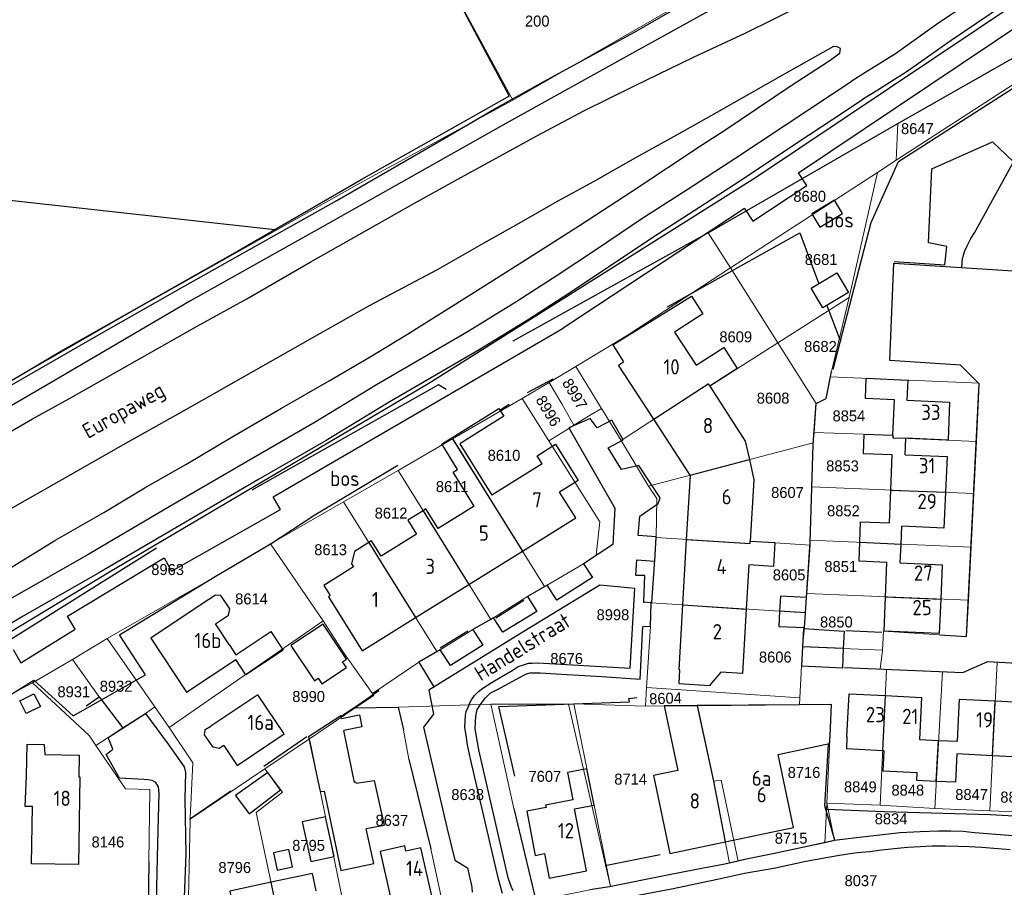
# Model space of a CAD drawing. Header units: metres. Extents: x 233829 to 239427, y 444283 to 448222.
# Tile 34 of 171: x 235283 to 235444, y 445324 to 445466. Entities that reach past the tile are written whole.
import ezdxf
from ezdxf.enums import TextEntityAlignment as Align

# ---------------------------------------------------------------- set-up
doc = ezdxf.new("R2010")
doc.units = ezdxf.units.M
doc.header["$MEASUREMENT"] = 0
doc.linetypes.add('DGN3', pattern=[54.868356, 36.578904, -18.289452])
for name, color, linetype in [('BIJGEBOUW', 4, 'Continuous'), ('DAKRAND', 4, 'Continuous'), ('DAKRAND-BYG', 4, 'Continuous'), ('FUNKTIEAAND', 253, 'Continuous'), ('Goud-kadastrale grenzen', 13, 'Continuous'), ('HEG', 253, 'Continuous'), ('HEK', 253, 'Continuous'), ('HOOFDGEBOUW', 4, 'Continuous'), ('HUISNUMMER', 253, 'Continuous'), ('INSTEEKSLOOT', 153, 'Continuous'), ('KANTVERH', 253, 'Continuous'), ('KUNSTWERK', 253, 'Continuous'), ('MIDSLTGREPPEL', 253, 'Continuous'), ('MUUR', 253, 'Continuous'), ('OVLIJNOBJ', 253, 'Continuous'), ('RASTER', 253, 'Continuous'), ('STRAATNAAM', 253, 'Continuous'), ('TALUDLIJN', 253, 'Continuous'), ('TUSSENMUUR', 253, 'Continuous')]:
    doc.layers.add(name, color=color, linetype=linetype)
for name, color, linetype, lineweight in [('G01 kadestrale perceelsgrens', 73, 'Continuous', 0), ('G02 kadestrale sectiegrens', 73, 'DGN3', 30), ('Z01 perceelnummer', 73, 'Continuous', 13)]:
    doc.layers.add(name, color=color, linetype=linetype, lineweight=lineweight)
doc.styles.get("Standard").update_dxf_attribs({"font": 'iso.shx'})
doc.styles.add('Styledgn001', font='dgn001.shx')

# ---------------------------------------------------------------- blocks, each defined once
blk = doc.blocks.new('A$C1532452F')
at = {"layer": 'G01 kadestrale perceelsgrens'}
for p, q in [((235351.821, 445474.353), (235363.619, 445452.634)), ((235363.619, 445452.634), (235395.483, 445470.957)), ((235426.421, 445442.795), (235426.668, 445448.835)), ((235423.331, 445440.79), (235426.421, 445442.795)), ((235399.254, 445425.199), (235423.331, 445440.79)), ((235418.735, 445420.324), (235423.331, 445440.79)), ((235395.609, 445430.903), (235399.254, 445425.199)), ((235399.254, 445425.199), (235407.041, 445412.878)), ((235407.041, 445412.878), (235418.735, 445420.324)), ((235415.803, 445408.184), (235418.735, 445420.324)), ((235407.041, 445412.878), (235413.28, 445402.931)), ((235369.572, 445406.414), (235373.949, 445409.038)), ((235373.949, 445409.038), (235378.147, 445402.155)), ((235415.64, 445407.331), (235415.803, 445408.184)), ((235365.148, 445403.761), (235369.572, 445406.414)), ((235440.009, 445406.175), (235439.54, 445396.736)), ((235353.748, 445397.151), (235365.148, 445403.761)), ((235365.148, 445403.761), (235369.508, 445396.832)), ((235412.954, 445398.181), (235413.28, 445402.931)), ((235378.147, 445402.155), (235381.353, 445396.9)), ((235412.834, 445396.541), (235412.954, 445398.181)), ((235344.819, 445392.003), (235353.748, 445397.151)), ((235353.748, 445397.151), (235368.795, 445372.966)), ((235381.353, 445396.9), (235385.863, 445389.42)), ((235385.863, 445389.42), (235412.834, 445396.541)), ((235439.116, 445388.21), (235439.54, 445396.736)), ((235335.882, 445386.833), (235344.819, 445392.003)), ((235344.819, 445392.003), (235359.999, 445367.6)), ((235412.329, 445380.598), (235412.589, 445389.333)), ((235412.589, 445389.333), (235439.116, 445388.21)), ((235324.029, 445380.018), (235335.882, 445386.833)), ((235335.882, 445386.833), (235351.164, 445362.314)), ((235438.678, 445379.407), (235439.116, 445388.21)), ((235412.329, 445380.598), (235438.678, 445379.407)), ((235314.901, 445374.619), (235323.917, 445379.952)), ((235323.917, 445379.952), (235324.029, 445380.018)), ((235323.917, 445379.952), (235332.551, 445367.365)), ((235411.751, 445371.845), (235412.303, 445379.738)), ((235438.247, 445370.725), (235438.678, 445379.407)), ((235377.281, 445378.113), (235375.168, 445376.718)), ((235375.168, 445376.718), (235369.24, 445373.224)), ((235297.194, 445364.459), (235314.901, 445374.619)), ((235366.022, 445371.358), (235368.795, 445372.966)), ((235369.24, 445373.224), (235368.795, 445372.966)), ((235360.446, 445367.854), (235366.022, 445371.358)), ((235411.528, 445368.661), (235411.751, 445371.845)), ((235411.751, 445371.845), (235438.247, 445370.725)), ((235386.17, 445366.453), (235386.282, 445370.317)), ((235386.282, 445370.317), (235411.528, 445368.661)), ((235307.338, 445349.914), (235332.551, 445367.365)), ((235332.551, 445367.365), (235335.991, 445362.013)), ((235357.075, 445365.943), (235359.999, 445367.6)), ((235359.999, 445367.6), (235360.446, 445367.854)), ((235411.367, 445366.284), (235411.528, 445368.661)), ((235351.705, 445362.634), (235357.075, 445365.943)), ((235385.494, 445356.442), (235386.17, 445366.453)), ((235411.063, 445363.116), (235411.367, 445366.284)), ((235291.471, 445361.043), (235297.194, 445364.459)), ((235297.194, 445364.459), (235304.974, 445353.303)), ((235351.164, 445362.314), (235351.705, 445362.634)), ((235410.632, 445354.744), (235411.063, 445363.116)), ((235411.063, 445363.116), (235424.17, 445362.543)), ((235423.787, 445359.466), (235424.17, 445362.543)), ((235284.97, 445357.206), (235291.471, 445361.043)), ((235291.471, 445361.043), (235295.865, 445354.92)), ((235335.991, 445362.013), (235340.616, 445355.462)), ((235348.23, 445360.575), (235351.164, 445362.314)), ((235340.616, 445355.462), (235348.23, 445360.575)), ((235423.761, 445337.18), (235424.846, 445359.415)), ((235424.846, 445359.415), (235433.992, 445359.03)), ((235441.765, 445336.266), (235442.95, 445360.592)), ((235432.724, 445336.642), (235433.992, 445359.03)), ((235281.653, 445355.47), (235284.97, 445357.206)), ((235385.334, 445353.377), (235385.494, 445356.442)), ((235385.494, 445356.442), (235410.632, 445354.744)), ((235410.576, 445353.593), (235410.632, 445354.744)), ((235303.426, 445352.198), (235304.974, 445353.303)), ((235304.974, 445353.303), (235307.338, 445349.914)), ((235337.811, 445353.114), (235330.296, 445348.05)), ((235337.811, 445353.114), (235344.843, 445353.249)), ((235344.843, 445353.249), (235360.04, 445353.734)), ((235360.04, 445353.734), (235363.804, 445336.62)), ((235360.04, 445353.734), (235372.73, 445353.716)), ((235372.73, 445353.716), (235373.624, 445353.763)), ((235372.73, 445353.716), (235379.592, 445323.834)), ((235373.624, 445353.763), (235379.592, 445323.834)), ((235373.624, 445353.763), (235385.334, 445353.377)), ((235385.334, 445353.377), (235393.805, 445353.469)), ((235393.805, 445353.469), (235410.576, 445353.593)), ((235393.805, 445353.469), (235396.49, 445341.128)), ((235299.74, 445349.824), (235303.426, 445352.198)), ((235297.334, 445348.275), (235299.74, 445349.824)), ((235295.327, 445346.947), (235297.334, 445348.275)), ((235330.296, 445348.05), (235323.021, 445343.147)), ((235330.296, 445348.05), (235337.082, 445315.221)), ((235345.689, 445349.448), (235346.604, 445344.71)), ((235346.604, 445344.71), (235350.195, 445330.041)), ((235323.021, 445343.147), (235310.784, 445334.901)), ((235396.49, 445341.128), (235399.082, 445327.693)), ((235414.741, 445331.015), (235415.048, 445337.484)), ((235415.048, 445337.484), (235416.289, 445331.375)), ((235415.048, 445337.484), (235423.761, 445337.18)), ((235423.761, 445337.18), (235432.724, 445336.642)), ((235432.724, 445336.642), (235441.765, 445336.266)), ((235441.765, 445336.266), (235450.618, 445335.901)), ((235310.784, 445334.901), (235310.776, 445334.715)), ((235414.741, 445331.015), (235416.289, 445331.375)), ((235350.195, 445330.041), (235352.683, 445318.346)), ((235399.082, 445327.693), (235400.503, 445328.014))]:
    blk.add_line(p, q, dxfattribs=at)
at = {"layer": 'G01 kadestrale perceelsgrens', "flags": 128}
for points in [[(235426.421, 445442.795), (235463.229, 445466.626), (235490.645, 445484.376)], [(235176.417, 445343.815), (235201.786, 445359.47), (235215.145, 445367.29), (235270.575, 445400.424), (235302.004, 445418.458), (235338.654, 445439.111), (235363.619, 445452.634)], [(235373.949, 445409.038), (235382.489, 445414.206), (235399.254, 445425.199)], [(235381.353, 445396.9), (235395.628, 445406.153), (235395.868, 445405.783), (235407.041, 445412.878)], [(235373.601, 445399.407), (235371.647, 445402.926), (235369.572, 445406.414)], [(235413.28, 445402.931), (235413.29, 445402.939), (235414.923, 445403.794), (235415.64, 445407.331)], [(235415.64, 445407.331), (235440.016, 445406.295), (235440.009, 445406.175)], [(235378.147, 445402.155), (235376.469, 445401.134), (235373.893, 445399.598), (235373.601, 445399.407)], [(235373.601, 445399.407), (235372.34, 445398.606), (235369.508, 445396.832)], [(235412.954, 445398.181), (235425.878, 445397.753), (235425.862, 445397.347), (235439.54, 445396.736)], [(235369.508, 445396.832), (235377.855, 445383.568), (235377.283, 445378.114), (235377.281, 445378.113)], [(235412.589, 445389.333), (235412.793, 445396.223), (235412.834, 445396.541)], [(235385.863, 445389.42), (235387.183, 445387.386), (235387.091, 445380.999)], [(235386.282, 445370.317), (235386.384, 445370.365), (235386.888, 445377.331), (235387.091, 445380.999)], [(235387.091, 445380.999), (235402.474, 445380.047), (235402.496, 445380.426), (235412.303, 445379.738)], [(235412.303, 445379.738), (235412.328, 445380.215), (235412.329, 445380.598)], [(235433.517, 445365.082), (235437.952, 445364.799), (235438.247, 445370.725)], [(235424.17, 445362.543), (235424.349, 445365.668), (235433.517, 445365.082)], [(235424.846, 445359.415), (235423.786, 445359.46), (235423.787, 445359.466)], [(235433.992, 445359.03), (235437.328, 445358.89), (235441.399, 445360.681), (235442.95, 445360.592)], [(235451.244, 445346.917), (235451.93, 445360.075), (235442.95, 445360.592)], [(235284.97, 445357.206), (235294.204, 445348.592), (235295.327, 445346.947)], [(235295.865, 445354.92), (235299.674, 445349.892), (235299.74, 445349.824)], [(235340.616, 445355.462), (235340.835, 445355.152), (235337.811, 445353.114)], [(235344.843, 445353.249), (235345.689, 445349.508), (235345.689, 445349.448)], [(235410.576, 445353.593), (235415.818, 445353.658), (235415.048, 445337.484)], [(235307.338, 445349.914), (235311.18, 445344.096), (235310.789, 445335.024), (235310.784, 445334.901)], [(235295.327, 445346.947), (235300.184, 445339.872), (235304.164, 445339.746), (235304.016, 445327.904)], [(235326.458, 445313.105), (235321.572, 445335.98), (235325.895, 445339.313), (235323.021, 445343.147)], [(235396.49, 445341.128), (235397.752, 445341.29), (235400.503, 445328.014)], [(235363.804, 445336.62), (235367.384, 445321.548), (235367.388, 445321.516)], [(235311.399, 445310.111), (235310.257, 445311.902), (235310.776, 445334.715)], [(235416.289, 445331.375), (235420.371, 445331.859), (235424.201, 445332.3), (235427.075, 445332.669), (235430.344, 445332.825), (235433.361, 445332.938), (235435.37, 445332.93), (235437.377, 445332.871), (235439.229, 445332.667), (235450.504, 445331.787)], [(235400.503, 445328.014), (235402.089, 445328.373), (235406.231, 445329.206), (235411.841, 445330.399), (235414.741, 445331.015)], [(235304.016, 445327.904), (235303.797, 445312.209), (235277.594, 445311.99)], [(235379.592, 445323.834), (235388.7, 445325.648), (235393.702, 445326.658), (235398.348, 445327.527), (235399.082, 445327.693)], [(235367.388, 445321.516), (235376.226, 445323.298), (235379.455, 445323.807), (235379.592, 445323.834)]]:
    blk.add_lwpolyline(points, dxfattribs=at)
at = {"layer": 'G02 kadestrale sectiegrens'}
blk.add_line((235395.609, 445430.903), (235426.668, 445448.835), dxfattribs=at)
at = {"layer": 'G02 kadestrale sectiegrens', "flags": 128}
for points in [[(235426.668, 445448.835), (235448.847, 445461.439), (235490.471, 445484.837)], [(235395.609, 445430.903), (235362.1, 445412.311), (235357.386, 445402.353), (235351.432, 445406.025), (235316.264, 445386.195), (235278.704, 445362.629), (235273.043, 445365.133), (235237.76, 445340.489), (235221.87, 445329.104), (235221.882, 445321.315), (235226.685, 445320.109)]]:
    blk.add_lwpolyline(points, dxfattribs=at)
at = {"layer": 'G01 kadestrale perceelsgrens', "style": 'Styledgn001'}
for s, rotation, p in [('8997', 300.95392, (235373.766, 445404.527)), ('8996', 301.28635, (235369.438, 445401.729)), ('8604', 2.07419, (235388.626, 445354.674))]:
    blk.add_text(s, height=1.8, rotation=rotation, dxfattribs=at).set_placement(p, align=Align.MIDDLE_CENTER)
at = {"layer": 'Z01 perceelnummer', "linetype": 'Continuous', "lineweight": 13, "style": 'Styledgn001'}
for s, p in [('200', (235367.612, 445465.584)), ('8647', (235429.875, 445447.972)), ('8680', (235412.238, 445436.888)), ('8681', (235414.115, 445426.537)), ('8609', (235400.127, 445413.87)), ('8682', (235414.006, 445412.297)), ('8608', (235406.25, 445403.836)), ('8854', (235418.665, 445400.928)), ('8610', (235362.175, 445394.463)), ('8853', (235417.619, 445392.734)), ('8611', (235353.686, 445389.346)), ('8607', (235408.605, 445388.38)), ('8612', (235343.671, 445384.993)), ('8852', (235417.767, 445385.389)), ('8613', (235333.768, 445379.008)), ('8851', (235417.322, 445376.265)), ('8963', (235307.075, 445375.759)), ('8605', (235408.872, 445374.886)), ('8614', (235320.816, 445370.953)), ('8998', (235380.018, 445368.357)), ('8850', (235416.611, 445367.171)), ('8676', (235372.432, 445361.198)), ('8606', (235406.608, 445361.428)), ('8931', (235291.71, 445355.748)), ('8932', (235298.637, 445356.652)), ('8990', (235330.17, 445354.972)), ('8716', (235411.312, 445342.534)), ('7607', (235368.867, 445341.895)), ('8714', (235382.912, 445341.441)), ('8849', (235420.536, 445340.176)), ('8848', (235428.313, 445339.629)), ('8638', (235356.216, 445338.914)), ('8847', (235438.76, 445338.922)), ('8846', (235446.144, 445338.502)), ('8637', (235343.808, 445334.686)), ('8834', (235425.574, 445334.943)), ('8146', (235297.292, 445331.144)), ('8715', (235409.199, 445331.754)), ('8795', (235330.162, 445330.584)), ('8796', (235318.068, 445326.965)), ('8037', (235420.632, 445324.809))]:
    blk.add_text(s, height=1.8, dxfattribs=at).set_placement(p, align=Align.MIDDLE_CENTER)

msp = doc.modelspace()

# ---------------------------------------------------------------- linework, layer by layer
at = {"layer": 'BIJGEBOUW'}
msp.add_lwpolyline([(235325.59, 445339.71), (235323.49, 445342.5), (235318.19, 445338.75), (235320.45, 445335.74), (235325.59, 445339.71)], dxfattribs=at)
at = {"layer": 'DAKRAND'}
for p, q in [((235353.62, 445397.35), (235361.34, 445402.15)), ((235361.34, 445402.15), (235361.51, 445401.87)), ((235361.51, 445401.87), (235362.14, 445400.86)), ((235362.14, 445400.86), (235354.93, 445396.37)), ((235354.93, 445396.37), (235360.17, 445387.95)), ((235397.68, 445358.93), (235395.83, 445356.79)), ((235415.51, 445347.28), (235415.57, 445348.55)), ((235418.35, 445348.4), (235418.25, 445346.38))]:
    msp.add_line(p, q, dxfattribs=at)
for points in [[(235379.99, 445412.55), (235392.86, 445420.54), (235394.73, 445417.66), (235390.11, 445414.66)], [(235393.64, 445409.21), (235398.16, 445412.14), (235400.39, 445408.7), (235395.88, 445405.77)], [(235357.28, 445386.15), (235353.83, 445391.7), (235354.58, 445392.16), (235351.99, 445396.34), (235353.62, 445397.35)], [(235368.42, 445393.08), (235367.59, 445394.41), (235370.63, 445396.3), (235374.33, 445390.35)], [(235348.93, 445385.39), (235346.43, 445383.84), (235347.86, 445381.54), (235342.06, 445377.93), (235340.49, 445380.45), (235340.04, 445380.17)], [(235351.38, 445382.48), (235349.39, 445385.68), (235348.93, 445385.39)], [(235402.5, 445380.42), (235406.53, 445380.19), (235406.3, 445376.28), (235402.27, 445376.51)], [(235340.04, 445380.17), (235337.69, 445378.71), (235337.22, 445376.7), (235337.54, 445376.19), (235332.68, 445373.17), (235333.72, 445371.5)], [(235314.9, 445366.88), (235317.04, 445368.29), (235317.29, 445369.33), (235315.8, 445371.51), (235314.91, 445371.55), (235312.76, 445370.12)], [(235317.16, 445363.47), (235318.25, 445361.82), (235323.97, 445365.61)], [(235316.26, 445346.94), (235315.53, 445346.45), (235314.55, 445346.65), (235313.11, 445348.67), (235313.23, 445349.55), (235314.14, 445350.12)], [(235429.87, 445342.48), (235424.27, 445342.75), (235424.43, 445346.08)]]:
    msp.add_lwpolyline(points, dxfattribs=at)
at = {"layer": 'DAKRAND-BYG'}
for p, q in [((235407.44, 445371.39), (235407.31, 445368.94)), ((235411.7, 445371.16), (235407.44, 445371.39)), ((235411.53, 445368.66), (235411.7, 445371.16)), ((235417.88, 445365.69), (235417.75, 445362.82)), ((235282.86, 445354.26), (235285.18, 445355.43)), ((235335.55, 445351.36), (235335.48, 445351.73)), ((235337.71, 445340.91), (235335.95, 445349.42)), ((235340.83, 445327.6), (235339.58, 445333.3))]:
    msp.add_line(p, q, dxfattribs=at)
for points in [[(235413.88, 445431.85), (235417.6, 445434.07), (235416.29, 445436.27), (235412.57, 445434.04), (235413.88, 445431.85)], [(235414.42, 445418.65), (235412.51, 445421.84), (235416.67, 445424.34), (235418.59, 445421.14), (235414.42, 445418.65)], [(235407.31, 445368.94), (235407.17, 445366.42), (235411.37, 445366.28), (235411.53, 445368.66)], [(235332.54, 445366.83), (235327.28, 445363.31), (235331.14, 445357.54), (235331.74, 445357.95), (235332.36, 445357.02), (235336.37, 445359.71), (235335.73, 445360.65), (235336.38, 445361.09), (235332.54, 445366.83)], [(235411.1, 445363.11), (235411.26, 445366.09), (235417.88, 445365.69)], [(235417.75, 445362.82), (235417.6, 445359.62), (235410.93, 445359.92), (235411.1, 445363.11)], [(235285.18, 445355.43), (235286.23, 445353.36), (235283.91, 445352.18), (235282.86, 445354.26)], [(235335.48, 445351.73), (235335.46, 445351.82), (235330.14, 445348.35), (235332.08, 445339.41), (235332.69, 445339.49)], [(235335.55, 445351.36), (235338.5, 445351.97), (235338.9, 445350.03), (235335.95, 445349.42)], [(235337.94, 445340.78), (235337.9, 445340.95), (235337.71, 445340.91)], [(235337.94, 445340.78), (235340.93, 445341.21), (235342.52, 445333.83), (235339.58, 445333.3)], [(235332.69, 445339.49), (235335.42, 445326.45), (235340.83, 445327.6)], [(235334.37, 445328.76), (235332.95, 445335.27), (235329.13, 445334.43), (235330.54, 445327.93), (235334.37, 445328.76)], [(235326.95, 445329.91), (235324.41, 445329.38), (235325.01, 445326.52), (235327.54, 445327.05), (235326.95, 445329.91)]]:
    msp.add_lwpolyline(points, dxfattribs=at)
at = {"layer": 'HEG'}
for p, q in [((235324.03, 445380.02), (235331.2, 445384.73)), ((235386.38, 445370.36), (235386.89, 445377.33)), ((235360.82, 445367.85), (235365.43, 445370.75)), ((235351.72, 445362.92), (235356.24, 445365.74)), ((235335.48, 445351.73), (235337.56, 445353.11)), ((235346.6, 445344.71), (235350.2, 445330.04)), ((235310.66, 445334.86), (235317.42, 445339.53))]:
    msp.add_line(p, q, dxfattribs=at)
for points in [[(235411.7, 445371.16), (235412.33, 445380.22), (235412.79, 445396.22), (235413.29, 445402.94), (235414.92, 445403.79), (235415.8, 445408.19)], [(235281.65, 445355.47), (235285.16, 445357.63), (235291.58, 445351.79), (235303.46, 445358.5), (235299.22, 445365.05), (235314.88, 445374.61)], [(235363.93, 445341.92), (235361.35, 445353.31), (235382.75, 445354.08), (235382.62, 445354.66), (235383.93, 445354.82)], [(235337.56, 445353.11), (235344.84, 445353.25), (235345.69, 445349.51)]]:
    msp.add_lwpolyline(points, dxfattribs=at)
at = {"layer": 'HEK'}
for p, q in [((235366.03, 445404.76), (235370.24, 445406.99)), ((235361.51, 445401.87), (235363, 445402.83)), ((235331.2, 445384.73), (235344.79, 445392.83)), ((235314.88, 445374.61), (235324.03, 445380.02)), ((235337.56, 445353.11), (235341.67, 445355.98)), ((235322.82, 445343.54), (235329.89, 445348.41))]:
    msp.add_line(p, q, dxfattribs=at)
for points in [[(235426.08, 445426.22), (235434.4, 445425.67), (235434.68, 445428.68), (235431.69, 445429.27), (235432.24, 445441.41), (235442.17, 445445.79), (235445.64, 445442.52), (235449.49, 445443.87), (235449.24, 445450.71), (235455.88, 445454.31)], [(235437.19, 445425.22), (235437.29, 445426.7), (235437.68, 445427.94), (235438.05, 445428.78), (235438.64, 445429.97), (235439.22, 445430.91), (235445.53, 445442.33)], [(235304.02, 445327.9), (235303.8, 445312.21), (235271.8, 445311.94), (235272.16, 445349.26), (235281.65, 445355.47)], [(235414.97, 445336.52), (235424.43, 445336.12), (235441.81, 445335.67), (235450.6, 445335.17)]]:
    msp.add_lwpolyline(points, dxfattribs=at)
at = {"layer": 'HOOFDGEBOUW'}
for p, q in [((235390.11, 445414.66), (235393.64, 445409.21)), ((235379.99, 445412.55), (235381.77, 445409.8)), ((235425.88, 445397.75), (235426.11, 445403.56)), ((235428.18, 445403.49), (235435.16, 445403.19)), ((235392.64, 445391.21), (235386.7, 445400.37)), ((235427.88, 445394.56), (235428, 445397.26)), ((235425.52, 445388.78), (235425.75, 445394.56)), ((235427.88, 445394.56), (235434.74, 445394.26)), ((235434.74, 445394.26), (235434.49, 445388.41)), ((235368.42, 445393.08), (235360.17, 445387.95)), ((235374.33, 445390.35), (235371.29, 445388.46)), ((235373.93, 445384.22), (235371.29, 445388.46)), ((235425.31, 445383.39), (235425.52, 445388.78)), ((235357.28, 445386.15), (235351.38, 445382.48)), ((235365.18, 445378.77), (235373.93, 445384.22)), ((235427.2, 445379.93), (235427.33, 445382.84)), ((235391.47, 445369.98), (235392.09, 445380.69)), ((235356.43, 445373.33), (235365.18, 445378.77)), ((235427.07, 445376.85), (235427.2, 445379.93)), ((235402.27, 445376.51), (235401.85, 445369.3)), ((235424.66, 445371.3), (235424.88, 445376.93)), ((235347.69, 445367.89), (235356.43, 445373.33)), ((235424.44, 445365.66), (235424.66, 445371.3)), ((235317.16, 445363.47), (235314.9, 445366.88)), ((235390.87, 445357.08), (235391, 445359.32)), ((235390.87, 445357.08), (235395.83, 445356.79)), ((235424.64, 445355.11), (235430.58, 445354.83)), ((235430.58, 445354.83), (235430.24, 445347.94)), ((235442.64, 445354.24), (235448.48, 445353.96)), ((235407.06, 445345.48), (235415.51, 445347.28)), ((235430.24, 445347.94), (235433.36, 445347.79)), ((235433.36, 445347.79), (235436.46, 445347.64)), ((235409.59, 445333.53), (235407.06, 445345.48)), ((235424.2, 445346.09), (235418.25, 445346.38)), ((235424.43, 445346.08), (235424.2, 445346.09)), ((235442.2, 445345.27), (235436.36, 445345.56)), ((235447.92, 445344.99), (235442.2, 445345.27)), ((235375.69, 445326.4), (235373.74, 445336.55)), ((235398.41, 445331.16), (235409.59, 445333.53))]:
    msp.add_line(p, q, dxfattribs=at)
for points in [[(235386.7, 445400.37), (235380.93, 445409.26), (235381.77, 445409.8)], [(235426.11, 445403.56), (235421.4, 445403.75), (235421.52, 445407.09), (235428.32, 445406.79), (235428.18, 445403.49)], [(235395.88, 445405.77), (235401.69, 445396.8), (235402.36, 445393.78)], [(235435.16, 445403.19), (235434.9, 445396.96), (235428, 445397.26)], [(235425.75, 445394.56), (235421.05, 445394.74), (235421.17, 445397.94), (235425.88, 445397.75)], [(235402.36, 445393.78), (235403.08, 445390.47), (235402.5, 445380.42)], [(235392.09, 445380.69), (235392.7, 445391.12), (235392.64, 445391.21)], [(235434.49, 445388.41), (235434.24, 445382.55), (235427.33, 445382.84)], [(235420.44, 445380.23), (235420.57, 445383.57), (235425.31, 445383.39)], [(235424.88, 445376.93), (235420.32, 445377.11), (235420.44, 445380.23)], [(235427.07, 445376.85), (235433.95, 445376.56), (235433.71, 445370.92)], [(235333.72, 445371.5), (235333.4, 445371.3), (235338.92, 445362.44), (235347.69, 445367.89)], [(235433.71, 445370.92), (235433.47, 445365.28), (235424.44, 445365.66)], [(235312.76, 445370.12), (235304.31, 445364.53), (235310.18, 445355.67), (235318.26, 445361.03)], [(235391, 445359.32), (235390.85, 445359.33), (235391.47, 445369.98)], [(235401.85, 445369.3), (235401.23, 445358.73), (235397.68, 445358.93)], [(235323.97, 445365.61), (235325.99, 445362.57), (235319.91, 445358.54), (235318.26, 445361.03)], [(235326.15, 445348.83), (235321.85, 445355.27), (235314.14, 445350.12)], [(235418.35, 445348.4), (235418.69, 445355.41), (235424.64, 445355.11)], [(235436.46, 445347.64), (235436.8, 445354.52), (235442.64, 445354.24)], [(235393.8, 445353.47), (235388.43, 445353.43), (235390.67, 445342.87)], [(235415.57, 445348.55), (235415.82, 445353.66), (235410.6, 445353.6), (235393.8, 445353.47)], [(235316.26, 445346.94), (235318.44, 445343.69), (235326.15, 445348.83)], [(235292.71, 445341.8), (235292.46, 445327.44), (235284.8, 445327.58), (235284.97, 445336.93), (235283.72, 445336.95), (235283.96, 445341.93), (235284.06, 445347.18), (235286.87, 445347.13), (235286.94, 445345.48), (235292.61, 445345.38), (235292.55, 445341.8), (235292.71, 445341.8)], [(235436.36, 445345.56), (235436.14, 445340.92), (235432.98, 445341.07)], [(235373.74, 445336.55), (235376.93, 445337.17), (235375.74, 445343.14), (235372.59, 445342.54), (235373.45, 445338.05)], [(235390.67, 445342.87), (235386.65, 445342.02), (235389.36, 445329.24), (235398.41, 445331.16)], [(235432.98, 445341.07), (235429.81, 445341.22), (235429.87, 445342.48)], [(235373.45, 445338.05), (235368.99, 445337.2), (235369.07, 445336.78), (235365.9, 445336.18), (235367.29, 445328.95), (235368.81, 445329.24), (235369.58, 445325.22), (235375.69, 445326.4)], [(235350.45, 445321.86), (235348.55, 445330.18), (235346.12, 445329.63), (235345.91, 445330.53), (235341.87, 445329.61), (235343.98, 445320.38), (235350.45, 445321.86)], [(235331.38, 445323.17), (235330.78, 445325.98), (235324.02, 445324.54)], [(235324.02, 445324.54), (235317.25, 445323.09), (235317.91, 445320)]]:
    msp.add_lwpolyline(points, dxfattribs=at)
at = {"layer": 'INSTEEKSLOOT'}
for points in [[(235413.55, 445477.17), (235383.7, 445460.61), (235362.49, 445448.8), (235333.34, 445432.4), (235310.74, 445419.72), (235287.99, 445406.42), (235275.5, 445399.16)], [(235270.56, 445399.71), (235295.87, 445414.27), (235309.89, 445422.2), (235321.34, 445428.69), (235334.78, 445436.22), (235343.2, 445441.07), (235352.37, 445446.38), (235360.55, 445451.16), (235368.67, 445455.7), (235383.55, 445463.76), (235392.27, 445468.8)]]:
    msp.add_lwpolyline(points, dxfattribs=at)
at = {"layer": 'KANTVERH'}
msp.add_line((235418.19, 445365.78), (235424.06, 445365.5), dxfattribs=at)
for points in [[(235419.06, 445455.75), (235421.29, 445457.14), (235426.29, 445460.27), (235433.41, 445465.34), (235441.87, 445471.04), (235448.5, 445475.55), (235456.41, 445480.99), (235463.84, 445485.72), (235470.87, 445490.24), (235476.71, 445494.04), (235482.55, 445497.64), (235487.56, 445500.67), (235497.67, 445506.55), (235506.44, 445511.7), (235512.266, 445515.092)], [(235278.21, 445396.56), (235284.95, 445400.43), (235290.89, 445403.72), (235305.36, 445411.93), (235311.93, 445415.61), (235320.03, 445420.08), (235330.4, 445426.11), (235338.45, 445430.63), (235347.49, 445435.79), (235353.99, 445439.35), (235360.88, 445443.16), (235367.57, 445446.78), (235375.26, 445450.86), (235383.65, 445455.05), (235393.23, 445459.67), (235401.67, 445463.61), (235411.29, 445468.38)], [(235409.07, 445454.93), (235415.45, 445459.09), (235417.18, 445460.32), (235417.27, 445461.07), (235416.76, 445461.36), (235416.16, 445461.4), (235407.79, 445456.71), (235397.03, 445450.63), (235391.77, 445447.68)], [(235279.73, 445375.05), (235288.6, 445380.51), (235296.61, 445385.08), (235303.52, 445389.24), (235310.05, 445392.98), (235318.01, 445397.7), (235325.75, 445402.2), (235333.55, 445406.68), (235340.24, 445410.61), (235346.37, 445414.33), (235355.76, 445420.21), (235365.07, 445426.08), (235374.52, 445432.09), (235383.18, 445437.73), (235394.67, 445445.38), (235398.33, 445447.74), (235409.07, 445454.93)], [(235419.01, 445455.64), (235415.99, 445453.64), (235408.22, 445448.51), (235399.96, 445443.02), (235392.19, 445437.93), (235384.76, 445433.21), (235377.34, 445428.18), (235370.86, 445423.92)], [(235391.78, 445447.64), (235389.45, 445446.34), (235383.69, 445443.2), (235377, 445439.38), (235373.407, 445437.407)], [(235373.407, 445437.407), (235370.9, 445436.03), (235365.35, 445432.88), (235358.86, 445429.22), (235351.23, 445424.84), (235340.11, 445418.95), (235330.81, 445413.73), (235321.07, 445408.2), (235310.97, 445402.49), (235299.81, 445396.17), (235289.24, 445390.2), (235278.82, 445384.27), (235269.5, 445378.95), (235261.23, 445374.2), (235253.07, 445369.48), (235245.15, 445364.66), (235238.01, 445360.16), (235231.81, 445356.2), (235223.79, 445350.73), (235215.78, 445345.45), (235204.42, 445337.62)], [(235433.49, 445365.08), (235437.95, 445364.8), (235440.01, 445406.17), (235436.93, 445409.23), (235425.36, 445410.02), (235426.02, 445425.92), (235447.27, 445424.6)], [(235370.86, 445423.92), (235364.27, 445419.65), (235356.3, 445414.77), (235341.27, 445406.01), (235331.24, 445399.89), (235320.08, 445393.47), (235307.32, 445386.02), (235294.15, 445378.3), (235281.62, 445371.14), (235272.33, 445365.61), (235263.18, 445359.88), (235254.68, 445354.65), (235244.46, 445348.1), (235235.08, 445342.08), (235225.74, 445335.86), (235216.3, 445329.65), (235212.15, 445326.61)], [(235385.07, 445370.29), (235385.08, 445370.55), (235385.26, 445374.77), (235383.75, 445374.81), (235383.93, 445377.37), (235386.88, 445377.13), (235387.1, 445381.14), (235384.14, 445381.33), (235384.44, 445384.53), (235387.41, 445386.56), (235387.74, 445387.5), (235384.27, 445392.78), (235381.44, 445392.16), (235379.23, 445395.68), (235381.68, 445397.02), (235379.82, 445400.24), (235377.42, 445398.95), (235376.31, 445400.49), (235372.8, 445398.99), (235380.3, 445385.81), (235379.98, 445379.89), (235375.17, 445376.72), (235376.66, 445374.46), (235370.83, 445370.77), (235369.24, 445373.22), (235366.02, 445371.36), (235367.56, 445368.9), (235361.98, 445365.5), (235360.45, 445367.85), (235357.08, 445365.94), (235358.71, 445363.38), (235353.39, 445360.07), (235351.7, 445362.63), (235348.23, 445360.58), (235350.72, 445356.43)], [(235361.95, 445322.71), (235361.26, 445325.04), (235356.71, 445344.76), (235356.18, 445347.08), (235355.97, 445348.65), (235355.76, 445349.91), (235355.79, 445350.91), (235355.86, 445351.86), (235355.98, 445352.51), (235356.3, 445353.21), (235356.63, 445354.05), (235356.84, 445354.45), (235357.36, 445355.14), (235357.98, 445355.77), (235358.7, 445356.35), (235360.09, 445357.22), (235361.83, 445358.27), (235363.51, 445359.23), (235364.48, 445359.9), (235365.35, 445360.18), (235366.16, 445360.41), (235366.81, 445360.44), (235367.71, 445360.46), (235382.86, 445359.62), (235383.59, 445372.66), (235377.88, 445373.22), (235365.4, 445365.6), (235349.86, 445356.01), (235350.65, 445352.1), (235348.98, 445349.96), (235352.82, 445333.52), (235354.12, 445328.16), (235356.19, 445326.93), (235356.9, 445323.76), (235356.98, 445322.95)], [(235385.02, 445366.49), (235386.17, 445366.45), (235386.28, 445370.32), (235385.03, 445370.4)], [(235363.67, 445323.16), (235363.33, 445323.87), (235362.87, 445325.29), (235358.06, 445346.23), (235357.46, 445349.66), (235357.49, 445350.76), (235357.57, 445351.77), (235357.8, 445352.86), (235358.43, 445353.85), (235359.16, 445354.73), (235359.89, 445355.51), (235361.01, 445356.08), (235365.55, 445358.51), (235365.86, 445358.66), (235366.46, 445358.84), (235367.22, 445358.87), (235368.12, 445358.84), (235371.58, 445358.64), (235378.2, 445358.25), (235384.46, 445357.81), (235384.91, 445366.46)], [(235417.92, 445359.71), (235437.33, 445358.89), (235441.4, 445360.68), (235451.93, 445360.08), (235451.24, 445346.92)], [(235293.74, 445353.44), (235295.86, 445354.92), (235299.67, 445349.89)], [(235305.25, 445315.3), (235305.33, 445323.73), (235305.47, 445330.95), (235305.68, 445339.16), (235305.56, 445340.18), (235305.17, 445340.86), (235304.54, 445341.21), (235303.85, 445341.32), (235303.2, 445341.37), (235299.2, 445341.6), (235297.01, 445345.49), (235298.08, 445346.36), (235297.33, 445348.28), (235303.43, 445352.2), (235307.18, 445347.17), (235309.79, 445343.45), (235310.02, 445342.53), (235309.92, 445338.22), (235310.04, 445329.17), (235309.56, 445316.41)], [(235450.5, 445331.79), (235439.23, 445332.67), (235437.38, 445332.87), (235435.37, 445332.93), (235433.36, 445332.94), (235430.34, 445332.83), (235427.08, 445332.67), (235424.2, 445332.3), (235420.37, 445331.86), (235416.29, 445331.38), (235411.84, 445330.4), (235406.23, 445329.21), (235402.09, 445328.37), (235398.35, 445327.53), (235393.7, 445326.66), (235388.7, 445325.65), (235379.45, 445323.81), (235376.23, 445323.3)], [(235367.97, 445319.12), (235372.32, 445320.1), (235376.71, 445320.97), (235380.7, 445321.76), (235383.28, 445322.29), (235389.59, 445323.46), (235397.12, 445325.05), (235401.57, 445326.03), (235406.62, 445326.93), (235411.62, 445327.99), (235416.82, 445328.95), (235418.49, 445329.2), (235420, 445329.41), (235422.11, 445329.6), (235424.03, 445329.84), (235426.1, 445330.09), (235428.26, 445330.27), (235430.33, 445330.41), (235432.24, 445330.51), (235434.45, 445330.49), (235436.55, 445330.48), (235438.36, 445330.43), (235440.42, 445330.27), (235445.08, 445329.93)]]:
    msp.add_lwpolyline(points, dxfattribs=at)
at = {"layer": 'KUNSTWERK'}
for p, q in [((235410.41, 445440.73), (235481.43, 445488.33)), ((235411.78, 445438.64), (235410.41, 445440.73)), ((235402.93, 445432.8), (235411.78, 445438.64)), ((235401.56, 445434.89), (235371.84, 445415.32)), ((235401.56, 445434.89), (235402.93, 445432.8)), ((235324.38, 445387.65), (235371.84, 445415.32)), ((235325.57, 445385.58), (235324.38, 445387.65)), ((235307.72, 445375.47), (235325.57, 445385.58)), ((235290.66, 445368.14), (235306.5, 445377.67)), ((235306.5, 445377.67), (235307.72, 445375.47)), ((235291.95, 445366), (235290.66, 445368.14)), ((235283.01, 445360.51), (235291.95, 445366)), ((235281.76, 445362.66), (235283.01, 445360.51))]:
    msp.add_line(p, q, dxfattribs=at)
at = {"layer": 'MIDSLTGREPPEL'}
msp.add_lwpolyline([(235228.43, 445331.89), (235259.86, 445352.6), (235297.58, 445375.4), (235349.84, 445406.28), (235403.37, 445439.98), (235469.06, 445483.99), (235485.13, 445493.82)], dxfattribs=at)
at = {"layer": 'MUUR'}
for p, q in [((235363.8, 445336.62), (235367.38, 445321.55)), ((235378.75, 445327.29), (235387.74, 445329.09))]:
    msp.add_line(p, q, dxfattribs=at)
msp.add_lwpolyline([(235416.34, 445331.42), (235414.7, 445337.05), (235415.33, 445347.13)], dxfattribs=at)
at = {"layer": 'OVLIJNOBJ'}
msp.add_line((235415.07, 445419.03), (235417.17, 445413.42), dxfattribs=at)
for points in [[(235416.07, 445408.58), (235422.29, 445432.61), (235426.8, 445442.57), (235451.68, 445458.52), (235452.38, 445459)], [(235388.94, 445418.81), (235410.64, 445430.89), (235413.74, 445422.58)]]:
    msp.add_lwpolyline(points, dxfattribs=at)
at = {"layer": 'RASTER'}
for points in [[(235098.86, 445434.55), (235100.67, 445460.01), (235103.24, 445486.66), (235104.45, 445489.22), (235107.11, 445490.41), (235111.05, 445490.19), (235134.69, 445488.27), (235172.19, 445485.13), (235188.3, 445483.88), (235190.95, 445486.17), (235195.31, 445488.53), (235228.15, 445485.61), (235269.13, 445482.09), (235305.48, 445479.04), (235351.26, 445475.33), (235362.94, 445453.4)], [(235146.48, 445345.75), (235176.82, 445344.14), (235187.89, 445350.68), (235189.46, 445351.45), (235195.17, 445352.49), (235202.55, 445357.47), (235227.3, 445373.63), (235247.41, 445386.36), (235264.99, 445396.93), (235289.61, 445411.55), (235317.35, 445427.27), (235338.89, 445439.68), (235363.08, 445453.33)], [(235158.3, 445448.21), (235187.14, 445446.02), (235206.45, 445443.9), (235243.74, 445440.17), (235280.73, 445436.32), (235324.62, 445431.46)]]:
    msp.add_lwpolyline(points, dxfattribs=at)
at = {"layer": 'TALUDLIJN'}
for p, q in [((235435.4, 445462.47), (235443.83, 445468.14)), ((235428.23, 445457.36), (235435.4, 445462.47)), ((235423.14, 445454.17), (235428.23, 445457.36)), ((235420.91, 445452.78), (235423.14, 445454.17)), ((235420.95, 445452.72), (235417.93, 445450.71)), ((235417.93, 445450.71), (235410.16, 445445.58)), ((235410.16, 445445.58), (235401.89, 445440.08)), ((235401.89, 445440.08), (235394.09, 445434.98)), ((235394.09, 445434.98), (235386.69, 445430.27)), ((235386.69, 445430.27), (235379.29, 445425.26)), ((235379.29, 445425.26), (235372.78, 445420.97)), ((235372.78, 445420.97), (235366.15, 445416.68)), ((235366.15, 445416.68), (235358.1, 445411.75)), ((235358.1, 445411.75), (235343.07, 445402.99)), ((235343.07, 445402.99), (235333.03, 445396.87)), ((235333.03, 445396.87), (235321.84, 445390.43)), ((235321.84, 445390.43), (235309.1, 445382.99)), ((235309.1, 445382.99), (235295.91, 445375.26)), ((235295.91, 445375.26), (235283.39, 445368.1)), ((235283.39, 445368.1), (235274.17, 445362.61))]:
    msp.add_line(p, q, dxfattribs=at)
at = {"layer": 'TUSSENMUUR'}
for p, q in [((235353.62, 445397.35), (235354.43, 445396.06)), ((235354.43, 445396.06), (235359.67, 445387.64)), ((235392.64, 445391.21), (235402.36, 445393.78)), ((235425.52, 445388.78), (235434.49, 445388.41)), ((235359.67, 445387.64), (235365.18, 445378.77)), ((235348.93, 445385.39), (235350.92, 445382.2)), ((235350.92, 445382.2), (235356.43, 445373.33)), ((235340.04, 445380.17), (235342.17, 445376.75)), ((235420.44, 445380.23), (235427.2, 445379.93)), ((235342.17, 445376.75), (235347.69, 445367.89)), ((235424.66, 445371.3), (235433.71, 445370.92)), ((235391.47, 445369.98), (235401.85, 445369.3)), ((235411.53, 445368.66), (235407.31, 445368.94)), ((235417.75, 445362.82), (235411.1, 445363.11)), ((235424.2, 445346.09), (235424.64, 445355.11)), ((235393.8, 445353.47), (235396.49, 445341.13)), ((235442.2, 445345.27), (235442.64, 445354.24)), ((235432.98, 445341.07), (235433.36, 445347.79)), ((235396.49, 445341.13), (235398.41, 445331.16)), ((235325.81, 445316.12), (235324.02, 445324.54))]:
    msp.add_line(p, q, dxfattribs=at)
for points in [[(235386.7, 445400.37), (235395.63, 445406.15), (235395.88, 445405.77)], [(235425.88, 445397.75), (235425.86, 445397.35), (235428, 445397.26)], [(235392.09, 445380.69), (235402.47, 445380.05), (235402.5, 445380.42)]]:
    msp.add_lwpolyline(points, dxfattribs=at)

# ---------------------------------------------------------------- block references
at = {"layer": 'Goud-kadastrale grenzen', "linetype": 'Continuous'}
msp.add_blockref('A$C1532452F', (0, 0), dxfattribs=at)

# ---------------------------------------------------------------- texts
at = {"layer": 'FUNKTIEAAND'}
for p in [(235414.64, 445431.78), (235333.7, 445389.44)]:
    msp.add_text('bos', height=2.5, dxfattribs=at).set_placement(p)
at = {"layer": 'HUISNUMMER'}
for s, p in [('10', (235388.28, 445407.71)), ('33', (235430.51, 445400.27)), ('8', (235394.73, 445398.09)), ('31', (235430.12, 445391.53)), ('7', (235366.8, 445385.93)), ('6', (235397.82, 445386.44)), ('29', (235429.89, 445385.67)), ('5', (235358.05, 445380.48)), ('3', (235349.3, 445375.04)), ('4', (235396.97, 445375)), ('27', (235429.3, 445373.93)), ('1', (235340.54, 445369.59)), ('25', (235429.07, 445368.29)), ('2', (235396.34, 445364.33)), ('16b', (235311.47, 445362.9)), ('23', (235421.44, 445350.75)), ('21', (235427.39, 445350.46)), ('16a', (235320.14, 445349.48)), ('19', (235439.5, 445349.9)), ('6a', (235402.76, 445340.34)), ('6', (235403.58, 445337.63)), ('18', (235288.39, 445337.05)), ('8', (235392.58, 445336.62)), ('12', (235370.98, 445331.74)), ('14', (235346.12, 445325.56))]:
    msp.add_text(s, height=2.5, dxfattribs=at).set_placement(p)
at = {"layer": 'STRAATNAAM'}
for s, rotation, p in [('Europaweg', 29.439, (235294.04, 445397.11)), ('Handelstraat', 31.7014, (235358.36, 445357.41))]:
    msp.add_text(s, height=2.5, rotation=rotation, dxfattribs=at).set_placement(p)

doc.saveas('drawing.dxf')
